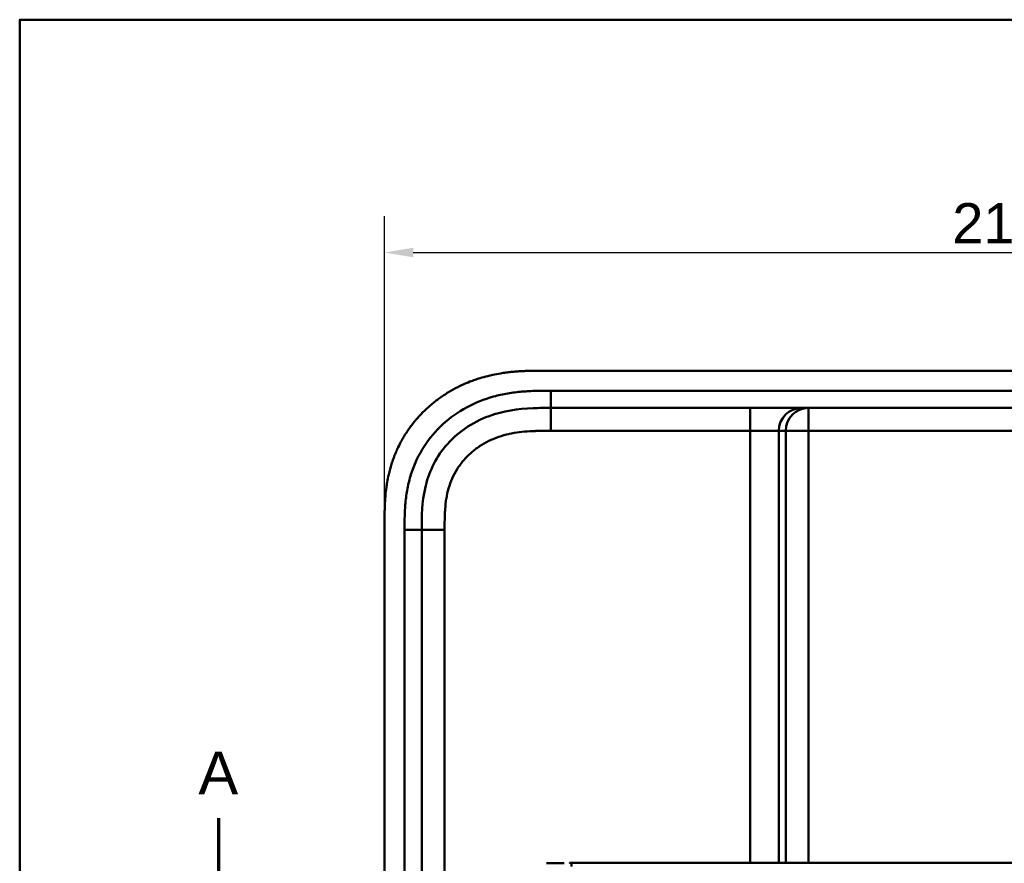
# Model space of a CAD drawing. Header units: millimetres. Extents: x 20 to 833, y 20 to 574.
# Tile 4 of 19: x 20 to 192, y 427 to 574. Entities that reach past the tile are written whole.
import ezdxf

# ---------------------------------------------------------------- set-up
doc = ezdxf.new("R2010")
doc.units = ezdxf.units.MM
doc.header["$LTSCALE"] = 2
for name, color, linetype, lineweight in [('Bemaßungen(DIN)', 7, 'Continuous', 25), ('Schnittansichtslinien(DIN)', 7, 'Continuous', 70), ('Sichtbare Kanten(DIN)', 7, 'Continuous', 50), ('Sichtbare tangentiale Kanten(DIN)', 7, 'Continuous', 50), ('Skizziergeometrie(DIN)', 7, 'Continuous', 50)]:
    doc.layers.add(name, color=color, linetype=linetype, lineweight=lineweight)
doc.styles.add('Aktuell-DINGroßer Text', font='arial.ttf')
doc.styles.add('STANDARD-DIN~0', font='arial.ttf')
doc.dimstyles.new('CAD-LAN', dxfattribs={"dimscale": 2, "dimtxt": 3.5, "dimasz": 2.5, "dimexe": 3.175, "dimexo": 0, "dimgap": 0.8, "dimtad": 1, "dimrnd": 1e-08, "dimtxsty": 'STANDARD-DIN~0', "dimcen": 0.09, "dimdle": 10, "dimclrd": 250, "dimclre": 250, "dimclrt": 250, "dimadec": 0, "dimazin": 2, "dimtfac": 1, "dimtmove": 0, "dimatfit": 3, "dimfxl": 1, "dimtolj": 1, "dimtzin": 0, "dimlwd": 25, "dimlwe": 25, "dimarcsym": 0})

# ---------------------------------------------------------------- blocks, each defined once
blk = doc.blocks.new('Ränder Standardrahmen')
at = {"layer": 'Skizziergeometrie(DIN)', "flags": 128}
blk.add_lwpolyline([(10, 10), (10, 287), (410, 287), (410, 10), (10, 10)], dxfattribs=at)
blk = doc.blocks.new('*D23')
at = {"layer": 'Bemaßungen(DIN)', "color": 250, "linetype": 'Continuous', "lineweight": 25, "true_color": 0x3f3f3f, "transparency": 16777216}
for p, q in [((83.77, 485.9), (83.77, 539.68)), ((297.77, 485.9), (297.77, 539.68)), ((88.77, 533.33), (292.77, 533.33))]:
    blk.add_line(p, q, dxfattribs=at)
at = {"layer": 'Bemaßungen(DIN)', "color": 250, "linetype": 'Continuous', "true_color": 0x3f3f3f, "transparency": 16777216}
for points in [[(88.77, 534.16), (88.77, 532.5), (83.77, 533.33)], [(292.77, 534.16), (292.77, 532.5), (297.77, 533.33)]]:
    blk.add_solid(points, dxfattribs=at)
at = {"layer": 'Defpoints', "color": 0, "linetype": 'Continuous', "transparency": 16777216}
for p in [(297.77, 533.33), (83.77, 485.9), (297.77, 485.9)]:
    blk.add_point(p, dxfattribs=at)
at = {"layer": 'Bemaßungen(DIN)', "color": 250, "linetype": 'Continuous', "lineweight": 25, "true_color": 0x3f3f3f, "transparency": 16777216, "insert": (182.99, 541.96), "char_height": 7, "attachment_point": 1, "style": 'STANDARD-DIN~0'}
blk.add_mtext('\\A1;214', dxfattribs=at)
blk = doc.blocks.new('2DTransSchnitt0')
at = {"layer": 'Schnittansichtslinien(DIN)', "linetype": 'Continuous'}
blk.add_line((27.37, 217.257), (27.37, 210.847), dxfattribs=at)
at = {"layer": 'Schnittansichtslinien(DIN)', "insert": (25.617, 219.347), "char_height": 3.734, "attachment_point": 7, "style": 'Aktuell-DINGroßer Text'}
blk.add_mtext('A', dxfattribs=at)

msp = doc.modelspace()

# ---------------------------------------------------------------- linework, layer by layer
at = {"layer": 'Sichtbare Kanten(DIN)'}
for p, q in [((269.727, 512.681), (111.805, 512.681)), ((257.728, 506.181), (112.804, 506.181)), ((83.766, 485.897), (83.766, 294.466)), ((90.266, 295.466), (90.266, 484.897)), ((116.476, 426.694), (116.41, 426.694))]:
    msp.add_line(p, q, dxfattribs=at)
for points, knots in [([(111.805, 512.681), (111.207, 512.682), (110.156, 512.681), (108.945, 512.656), (108.032, 512.62), (107.423, 512.588), (106.66, 512.534), (106.049, 512.479), (105.286, 512.396), (104.675, 512.316), (103.761, 512.175), (102.849, 512.005), (101.643, 511.727), (100.746, 511.479), (99.859, 511.198), (99.272, 510.994), (98.401, 510.664), (97.542, 510.301), (96.281, 509.696), (95.191, 509.092), (93.876, 508.259), (92.865, 507.531), (91.658, 506.548), (90.74, 505.703), (89.659, 504.579), (88.851, 503.628), (87.917, 502.379), (87.232, 501.334), (86.539, 500.111), (86.121, 499.273), (85.739, 498.418), (85.502, 497.84), (85.229, 497.109), (85.029, 496.518), (84.802, 495.773), (84.639, 495.172), (84.421, 494.265), (84.239, 493.351), (84.051, 492.126), (83.949, 491.206), (83.874, 490.287), (83.836, 489.676), (83.802, 488.912), (83.785, 488.304), (83.772, 487.548), (83.766, 486.795), (83.766, 486.196), (83.766, 485.897)], [0.00000945, 0.00000945, 0.00000945, 0.00000945, 0.04167564, 0.07292528, 0.08334182, 0.10417491, 0.11459146, 0.13542455, 0.1458411, 0.16667419, 0.17709074, 0.20834038, 0.22917347, 0.26042311, 0.27083965, 0.29167275, 0.30208929, 0.33333893, 0.35417202, 0.39583821, 0.4166713, 0.45833749, 0.47917058, 0.52083676, 0.54166985, 0.58333604, 0.60416913, 0.64583532, 0.66666841, 0.69791805, 0.70833459, 0.72916769, 0.73958423, 0.76041733, 0.77083387, 0.79166696, 0.80208351, 0.83333315, 0.85416624, 0.88541588, 0.89583243, 0.91666552, 0.92708206, 0.94791516, 0.9583317, 0.9791648, 0.99999789, 0.99999789, 0.99999789, 0.99999789]), ([(90.266, 484.897), (90.266, 487.32), (90.315, 489.78), (90.838, 492.122), (91.429, 494.769), (92.611, 497.298), (94.387, 499.436), (96.376, 501.833), (99.066, 503.682), (102.037, 504.772), (104.48, 505.668), (107.096, 506.046), (109.756, 506.143), (110.769, 506.18), (111.788, 506.181), (112.804, 506.181)], [-3.5878945, -3.5878945, -3.5878945, -3.5878945, -2.8456516, -2.8456516, -2.8456516, -2.0068047, -2.0068047, -2.0068047, -1.0667333, -1.0667333, -1.0667333, -0.2941227, -0.2941227, -0.2941227, 0, 0, 0, 0]), ([(112.77, 426.655), (112.762, 426.655), (112.753, 426.655), (112.543, 426.65), (112.342, 426.645), (112.127, 426.639), (112.112, 426.639), (112.098, 426.638)], [0.373932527, 0.373932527, 0.373932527, 0.373932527, 0.376597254, 0.376597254, 0.439473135, 0.439473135, 0.443987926, 0.443987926, 0.443987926, 0.443987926]), ([(112.77, 426.655), (112.77, 426.655), (112.77, 426.655), (112.771, 426.655), (112.771, 426.655), (112.771, 426.655), (112.772, 426.655), (112.773, 426.655), (112.774, 426.655), (112.779, 426.656), (112.782, 426.656), (112.796, 426.656), (112.807, 426.656), (112.849, 426.657), (112.88, 426.658), (113.007, 426.661), (113.102, 426.663), (113.227, 426.665), (113.258, 426.666), (113.303, 426.667), (113.319, 426.667), (113.341, 426.667), (113.349, 426.668), (113.361, 426.668), (113.364, 426.668), (113.37, 426.668), (113.372, 426.668), (113.375, 426.668), (113.376, 426.668), (113.377, 426.668), (113.378, 426.668), (113.379, 426.668), (113.379, 426.668), (113.379, 426.668), (113.379, 426.668), (113.38, 426.668), (113.38, 426.668), (113.38, 426.668), (113.38, 426.668), (113.38, 426.668)], [0, 0, 0, 0, 0.000046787, 0.000046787, 0.000086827, 0.000086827, 0.000206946, 0.000206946, 0.000567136, 0.000567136, 0.001647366, 0.001647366, 0.004887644, 0.004887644, 0.014608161, 0.014608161, 0.043771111, 0.043771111, 0.053078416, 0.053078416, 0.057732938, 0.057732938, 0.060060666, 0.060060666, 0.0612249, 0.0612249, 0.061807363, 0.061807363, 0.062098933, 0.062098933, 0.062245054, 0.062245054, 0.062318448, 0.062318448, 0.062355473, 0.062355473, 0.062374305, 0.062374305, 0.06239437, 0.06239437, 0.06239437, 0.06239437]), ([(113.988, 426.678), (113.978, 426.678), (113.967, 426.678), (113.764, 426.675), (113.571, 426.672), (113.38, 426.668)], [0.247650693, 0.247650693, 0.247650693, 0.247650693, 0.250845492, 0.250845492, 0.310534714, 0.310534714, 0.310534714, 0.310534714]), ([(113.988, 426.678), (113.988, 426.678), (113.988, 426.678), (113.988, 426.678), (113.989, 426.678), (113.989, 426.678), (113.989, 426.678), (113.991, 426.678), (113.992, 426.678), (113.997, 426.678), (114, 426.678), (114.014, 426.678), (114.025, 426.679), (114.067, 426.679), (114.099, 426.68), (114.227, 426.681), (114.322, 426.682), (114.447, 426.684), (114.476, 426.684), (114.52, 426.685), (114.534, 426.685), (114.556, 426.685), (114.563, 426.685), (114.574, 426.685), (114.578, 426.685), (114.583, 426.685), (114.585, 426.685), (114.588, 426.685), (114.589, 426.685), (114.59, 426.685), (114.591, 426.685), (114.591, 426.685), (114.592, 426.685), (114.592, 426.685), (114.592, 426.685), (114.592, 426.685), (114.592, 426.685), (114.593, 426.685), (114.593, 426.685), (114.593, 426.685)], [0, 0, 0, 0, 0.000043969, 0.000043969, 0.000083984, 0.000083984, 0.000204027, 0.000204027, 0.000564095, 0.000564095, 0.001644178, 0.001644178, 0.004884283, 0.004884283, 0.014604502, 0.014604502, 0.04376599, 0.04376599, 0.052593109, 0.052593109, 0.057007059, 0.057007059, 0.059214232, 0.059214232, 0.060317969, 0.060317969, 0.060869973, 0.060869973, 0.061146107, 0.061146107, 0.061284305, 0.061284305, 0.061353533, 0.061353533, 0.061388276, 0.061388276, 0.061405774, 0.061405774, 0.061423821, 0.061423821, 0.061423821, 0.061423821]), ([(116.104, 426.694), (116.104, 426.694), (116.104, 426.694), (116.104, 426.694), (116.104, 426.694), (116.105, 426.694), (116.105, 426.694), (116.106, 426.694), (116.107, 426.694), (116.109, 426.694), (116.111, 426.694), (116.13, 426.694), (116.148, 426.694), (116.19, 426.694), (116.215, 426.694), (116.271, 426.694), (116.303, 426.694), (116.346, 426.694), (116.357, 426.694), (116.371, 426.694), (116.375, 426.694), (116.379, 426.694), (116.381, 426.694), (116.382, 426.694), (116.383, 426.694), (116.383, 426.694), (116.383, 426.694), (116.384, 426.694), (116.384, 426.694), (116.384, 426.694)], [0, 0, 0, 0, 0.000010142, 0.000010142, 0.000037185, 0.000037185, 0.000109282, 0.000109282, 0.000301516, 0.000301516, 0.000814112, 0.000814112, 0.00628175, 0.00628175, 0.013571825, 0.013571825, 0.023292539, 0.023292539, 0.026532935, 0.026532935, 0.027613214, 0.027613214, 0.02797342, 0.02797342, 0.028093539, 0.028093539, 0.028133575, 0.028133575, 0.028179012, 0.028179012, 0.028179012, 0.028179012]), ([(265.495, 426.694), (265.065, 426.694), (264.625, 426.694), (264.175, 426.694), (261.644, 426.694), (258.903, 426.694), (256.162, 426.694), (253.912, 426.694), (251.641, 426.694), (249.372, 426.694), (239.268, 426.694), (229.118, 426.694), (218.996, 426.694), (202.087, 426.694), (185.162, 426.694), (168.249, 426.694), (159.792, 426.694), (151.333, 426.694), (142.875, 426.694), (138.646, 426.694), (134.419, 426.694), (130.189, 426.694), (127.525, 426.694), (124.848, 426.694), (122.202, 426.694), (120.648, 426.694), (119.114, 426.694), (117.567, 426.694), (117.205, 426.694), (116.848, 426.694), (116.476, 426.694)], [4.0756593, 4.0756593, 4.0756593, 4.0756593, 4.2235005, 4.2235005, 4.2235005, 5.0551855, 5.0551855, 5.0551855, 5.7376751, 5.7376751, 5.7376751, 8.7756456, 8.7756456, 8.7756456, 13.8502555, 13.8502555, 13.8502555, 16.3875605, 16.3875605, 16.3875605, 17.6562129, 17.6562129, 17.6562129, 18.4553381, 18.4553381, 18.4553381, 18.9248654, 18.9248654, 18.9248654, 19.0347624, 19.0347624, 19.0347624, 19.0347624])]:
    msp.add_open_spline(points, degree=3, knots=knots, dxfattribs=at)
for points in [[(115.176, 426.69), (114.98, 426.689), (114.787, 426.687), (114.593, 426.685)], [(116.41, 426.694), (116.401, 426.694), (116.393, 426.694), (116.384, 426.694)]]:
    msp.add_open_spline(points, degree=3, dxfattribs=at)
at = {"layer": 'Sichtbare tangentiale Kanten(DIN)'}
for p, q in [((112.804, 506.181), (112.804, 509.181)), ((112.803, 502.181), (112.803, 506.181)), ((147.692, 502.181), (147.692, 506.181)), ((157.864, 502.181), (157.864, 506.181)), ((147.692, 502.181), (112.803, 502.181)), ((147.692, 426.694), (147.692, 502.181)), ((152.673, 502.181), (147.692, 502.181)), ((152.673, 502.181), (152.673, 426.694)), ((153.879, 502.181), (152.673, 502.181)), ((153.879, 426.694), (153.879, 502.181)), ((157.864, 502.181), (153.879, 502.181)), ((257.748, 502.181), (157.864, 502.181)), ((157.864, 502.181), (157.864, 426.694)), ((90.266, 484.897), (87.266, 484.897)), ((94.266, 484.897), (90.266, 484.897)), ((94.266, 484.897), (94.266, 295.466))]:
    msp.add_line(p, q, dxfattribs=at)
for points, knots in [([(112.804, 509.181), (112.589, 509.181), (112.374, 509.181), (112.159, 509.181), (111.957, 509.181), (111.755, 509.18), (111.553, 509.179), (111.453, 509.178), (111.352, 509.177), (111.251, 509.176), (110.955, 509.173), (110.66, 509.169), (110.343, 509.162), (110.336, 509.161), (110.328, 509.161), (110.32, 509.161), (109.433, 509.14), (108.636, 509.102), (107.829, 509.035), (107.814, 509.033), (107.799, 509.032), (107.785, 509.031), (106.964, 508.961), (106.135, 508.86), (105.312, 508.721), (105.304, 508.719), (105.296, 508.718), (105.288, 508.717), (104.461, 508.576), (103.64, 508.397), (102.83, 508.173), (102.824, 508.171), (102.817, 508.17), (102.811, 508.168), (101.178, 507.717), (99.582, 507.082), (98.108, 506.283), (96.623, 505.478), (95.21, 504.476), (93.963, 503.332), (92.713, 502.185), (91.588, 500.856), (90.674, 499.441), (89.764, 498.031), (89.019, 496.469), (88.486, 494.863), (88.485, 494.859), (88.483, 494.856), (88.482, 494.852), (88.218, 494.054), (88.002, 493.236), (87.832, 492.412), (87.831, 492.405), (87.829, 492.398), (87.828, 492.392), (87.66, 491.572), (87.536, 490.74), (87.451, 489.918), (87.45, 489.904), (87.448, 489.89), (87.447, 489.876), (87.364, 489.067), (87.317, 488.263), (87.292, 487.394), (87.291, 487.381), (87.291, 487.368), (87.29, 487.354), (87.266, 486.51), (87.266, 485.704), (87.266, 484.897)], [37.4953956, 37.4953956, 37.4953956, 37.4953956, 37.5599869, 37.5599869, 37.5599869, 37.6205127, 37.6205127, 37.6205127, 37.6507756, 37.6507756, 37.6507756, 37.7394301, 37.7394301, 37.7394301, 37.7415642, 37.7415642, 37.7415642, 37.9889156, 37.9889156, 37.9889156, 37.9934173, 37.9934173, 37.9934173, 38.244735, 38.244735, 38.244735, 38.2471853, 38.2471853, 38.2471853, 38.4996214, 38.4996214, 38.4996214, 38.5015831, 38.5015831, 38.5015831, 39.0103267, 39.0103267, 39.0103267, 39.5228845, 39.5228845, 39.5228845, 40.0360406, 40.0360406, 40.0360406, 40.5473013, 40.5473013, 40.5473013, 40.5484434, 40.5484434, 40.5484434, 40.802185, 40.802185, 40.802185, 40.8043063, 40.8043063, 40.8043063, 41.056838, 41.056838, 41.056838, 41.0611339, 41.0611339, 41.0611339, 41.3095794, 41.3095794, 41.3095794, 41.3133935, 41.3133935, 41.3133935, 41.5553404, 41.5553404, 41.5553404, 41.5553404]), ([(112.803, 502.181), (112.643, 502.181), (112.483, 502.181), (112.324, 502.181), (111.877, 502.181), (111.431, 502.179), (110.984, 502.173), (110.756, 502.169), (110.527, 502.165), (110.299, 502.159), (110.223, 502.156), (110.146, 502.154), (110.067, 502.152), (109.757, 502.141), (109.463, 502.129), (109.157, 502.111), (109.15, 502.111), (109.142, 502.11), (109.135, 502.11), (108.518, 502.074), (107.93, 502.022), (107.337, 501.946), (107.327, 501.945), (107.318, 501.944), (107.309, 501.943), (106.709, 501.865), (106.117, 501.764), (105.527, 501.633), (105.522, 501.631), (105.516, 501.63), (105.511, 501.629), (104.912, 501.495), (104.316, 501.329), (103.736, 501.13), (103.733, 501.129), (103.729, 501.128), (103.726, 501.127), (103.139, 500.926), (102.559, 500.687), (102, 500.415), (101.44, 500.142), (100.896, 499.831), (100.376, 499.487), (99.856, 499.143), (99.358, 498.762), (98.891, 498.35), (98.421, 497.935), (97.976, 497.484), (97.57, 497.007), (97.166, 496.533), (96.793, 496.024), (96.462, 495.497), (96.133, 494.972), (95.839, 494.418), (95.59, 493.853), (95.343, 493.294), (95.134, 492.711), (94.964, 492.123), (94.963, 492.119), (94.962, 492.115), (94.961, 492.11), (94.795, 491.532), (94.666, 490.945), (94.568, 490.352), (94.566, 490.343), (94.565, 490.334), (94.563, 490.325), (94.467, 489.736), (94.401, 489.147), (94.355, 488.53), (94.355, 488.523), (94.354, 488.515), (94.354, 488.508), (94.331, 488.203), (94.316, 487.909), (94.303, 487.608), (94.29, 487.297), (94.282, 486.989), (94.277, 486.681), (94.266, 486.084), (94.266, 485.49), (94.266, 484.897)], [0, 0, 0, 0, 0.0479858, 0.0479858, 0.0479858, 0.1819298, 0.1819298, 0.1819298, 0.2504934, 0.2504934, 0.2504934, 0.2733476, 0.2733476, 0.2733476, 0.3626026, 0.3626026, 0.3626026, 0.364764, 0.364764, 0.364764, 0.5448188, 0.5448188, 0.5448188, 0.5476273, 0.5476273, 0.5476273, 0.7297695, 0.7297695, 0.7297695, 0.7314186, 0.7314186, 0.7314186, 0.9165357, 0.9165357, 0.9165357, 0.9176198, 0.9176198, 0.9176198, 1.105019, 1.105019, 1.105019, 1.2924815, 1.2924815, 1.2924815, 1.4799649, 1.4799649, 1.4799649, 1.6686716, 1.6686716, 1.6686716, 1.8566391, 1.8566391, 1.8566391, 2.043494, 2.043494, 2.043494, 2.2285728, 2.2285728, 2.2285728, 2.2298948, 2.2298948, 2.2298948, 2.411688, 2.411688, 2.411688, 2.4144058, 2.4144058, 2.4144058, 2.5947492, 2.5947492, 2.5947492, 2.5969419, 2.5969419, 2.5969419, 2.6861851, 2.6861851, 2.6861851, 2.7780299, 2.7780299, 2.7780299, 2.956024, 2.956024, 2.956024, 2.956024]), ([(116.476, 426.694), (116.446, 426.694), (116.422, 426.645), (116.416, 426.457), (116.413, 426.356), (116.415, 426.226), (116.417, 426.084)], [0, 0, 0, 0, 0.6504188, 0.6504188, 0.6504188, 1, 1, 1, 1])]:
    msp.add_open_spline(points, degree=3, knots=knots, dxfattribs=at)
for points in [[(257.728, 509.181), (209.42, 509.181), (161.112, 509.181), (112.804, 509.181)], [(156.658, 506.181), (154.457, 506.181), (152.673, 504.391), (152.673, 502.181)], [(153.879, 502.181), (153.879, 504.391), (155.663, 506.181), (157.864, 506.181)], [(87.266, 484.897), (87.266, 421.753), (87.266, 358.61), (87.266, 295.466)]]:
    msp.add_open_spline(points, degree=3, dxfattribs=at)

# ---------------------------------------------------------------- block references
at = {"xscale": 2, "yscale": 2, "zscale": 2}
msp.add_blockref('Ränder Standardrahmen', (0, 0), dxfattribs=at)
at = {"layer": 'Schnittansichtslinien(DIN)', "xscale": 2, "yscale": 2, "zscale": 2}
msp.add_blockref('2DTransSchnitt0', (0, 0), dxfattribs=at)

# ---------------------------------------------------------------- dimensions: what is measured, and where the dimension line sits
at = {"layer": 'Bemaßungen(DIN)', "color": 250, "linetype": 'Continuous', "lineweight": 25, "true_color": 0x3f3f3f}
dim = msp.add_linear_dim(base=(297.766, 533.331), p1=(83.766, 485.897), p2=(297.766, 485.897), angle=180, dimstyle='CAD-LAN', override={"dimgap": 0.8, "dimdec": 2, "dimtol": 0, "dimlim": 0, "dimtp": 0, "dimtm": 0, "dimtdec": 2, "dimtofl": 0, "dimatfit": 1}, dxfattribs=at)
dim.commit()
dim.dimension.update_dxf_attribs({"geometry": '*D23', "text_midpoint": (190.766, 533.331), "dimtype": 160})

doc.saveas('drawing.dxf')
